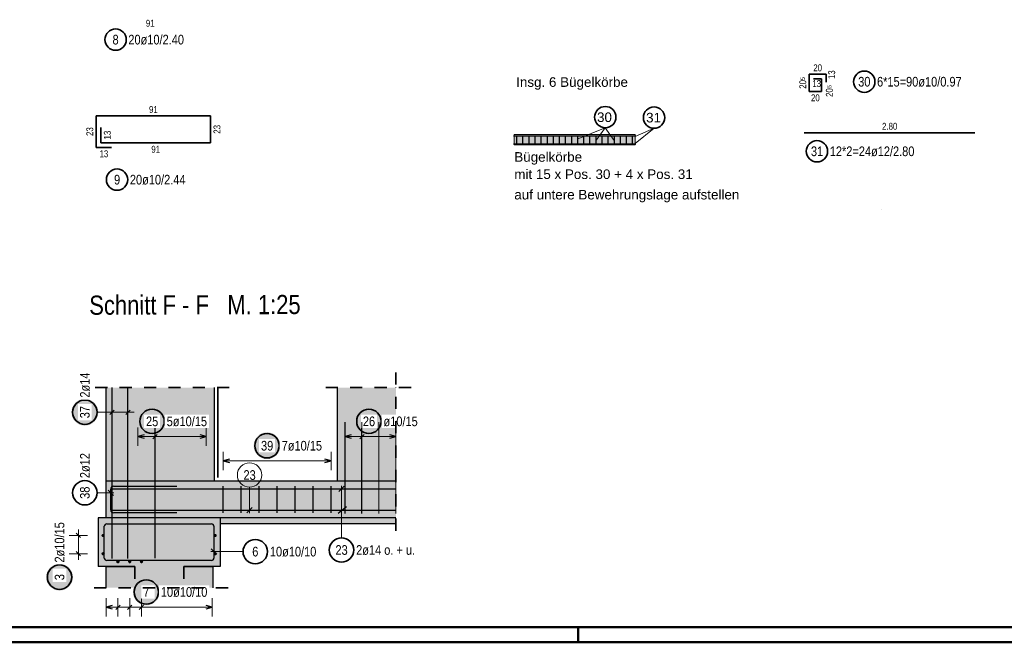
# Model space of a CAD drawing. Header units: millimetres. Extents: x -1.9 to 32.6, y 0 to 21.
# Tile 28 of 59: x 10.9 to 19, y 0 to 5.1. Entities that reach past the tile are written whole.
import ezdxf

# ---------------------------------------------------------------- set-up
doc = ezdxf.new("R2010")
doc.units = ezdxf.units.MM
doc.linetypes.add('HIDDEN', pattern=[0.375, 0.25, -0.125])
doc.layers.add('Achsen', color=7, linetype='Continuous', lineweight=20)
doc.layers.add('nplo Bewehrung', color=7, linetype='Continuous', lineweight=20)
doc.styles.add('Arial', font='arial.ttf')
doc.styles.add('Arial Narrow', font='ARIALN.TTF')

msp = doc.modelspace()

# ---------------------------------------------------------------- hatches: boundary and pattern name
at = {"lineweight": 25, "true_color": 0x80ff80}
msp.add_hatch(color=91, dxfattribs=at).paths.add_polyline_path([(15.941343, 4.166331), (15.941343, 4.081331), (14.949676, 4.081331), (14.949676, 4.166331)])
at = {"lineweight": 25, "true_color": 0xd7ffd7}
for points in [[(11.596568, 1.321709), (12.486067, 1.321709), (12.486067, 2.08997), (11.596568, 2.08997)], [(13.977599, 1.321709), (13.977599, 2.08997), (13.496067, 2.08997), (13.496067, 1.321709)], [(11.535154, 0.621708), (12.535154, 0.621708), (12.535154, 1.021708), (11.535154, 1.021708)], [(11.535794, 0.621708), (12.535794, 0.621708), (12.535794, 1.021708), (11.535794, 1.021708)], [(11.5982, 0.447728), (12.474934, 0.447728), (12.474934, 0.621708), (11.5982, 0.621708)]]:
    msp.add_hatch(color=254, dxfattribs=at).paths.add_polyline_path(points)
at = {"lineweight": 25, "true_color": 0xffffff}
for points in [[(11.535349, 1.888096), (11.535282, 1.891935), (11.535081, 1.895769), (11.534746, 1.899594), (11.534278, 1.903405), (11.533677, 1.907197), (11.532945, 1.910966), (11.532081, 1.914707), (11.531087, 1.918416), (11.529965, 1.922088), (11.528715, 1.925718), (11.527339, 1.929303), (11.525839, 1.932837), (11.524216, 1.936317), (11.522473, 1.939738), (11.520611, 1.943096), (11.518634, 1.946387), (11.516543, 1.949607), (11.51434, 1.952752), (11.51203, 1.955819), (11.509614, 1.958803), (11.507095, 1.9617), (11.504476, 1.964508), (11.501761, 1.967223), (11.498953, 1.969842), (11.496055, 1.972361), (11.493071, 1.974777), (11.490005, 1.977088), (11.48686, 1.97929), (11.48364, 1.981381), (11.480349, 1.983359), (11.47699, 1.98522), (11.473569, 1.986963), (11.47009, 1.988586), (11.466555, 1.990086), (11.462971, 1.991462), (11.45934, 1.992712), (11.455669, 1.993835), (11.45196, 1.994829), (11.448219, 1.995692), (11.44445, 1.996425), (11.440658, 1.997026), (11.436847, 1.997493), (11.433022, 1.997828), (11.429188, 1.998029), (11.425349, 1.998096), (11.42151, 1.998029), (11.417675, 1.997828), (11.41385, 1.997493), (11.41004, 1.997026), (11.406247, 1.996425), (11.402478, 1.995692), (11.398737, 1.994829), (11.395029, 1.993835), (11.391357, 1.992712), (11.387726, 1.991462), (11.384142, 1.990086), (11.380608, 1.988586), (11.377128, 1.986963), (11.373707, 1.98522), (11.370349, 1.983359), (11.367057, 1.981381), (11.363837, 1.97929), (11.360692, 1.977088), (11.357626, 1.974777), (11.354642, 1.972361), (11.351744, 1.969842), (11.348936, 1.967223), (11.346221, 1.964508), (11.343603, 1.9617), (11.341084, 1.958803), (11.338667, 1.955819), (11.336357, 1.952752), (11.334154, 1.949607), (11.332063, 1.946387), (11.330086, 1.943096), (11.328224, 1.939738), (11.326481, 1.936317), (11.324859, 1.932837), (11.323358, 1.929303), (11.321982, 1.925718), (11.320732, 1.922088), (11.31961, 1.918416), (11.318616, 1.914707), (11.317752, 1.910966), (11.31702, 1.907197), (11.316419, 1.903405), (11.315951, 1.899594), (11.315617, 1.895769), (11.315416, 1.891935), (11.315349, 1.888096), (11.315416, 1.884257), (11.315617, 1.880423), (11.315951, 1.876598), (11.316419, 1.872787), (11.31702, 1.868995), (11.317752, 1.865226), (11.318616, 1.861485), (11.31961, 1.857776), (11.320732, 1.854104), (11.321982, 1.850474), (11.323358, 1.846889), (11.324859, 1.843355), (11.326481, 1.839875), (11.328224, 1.836454), (11.330086, 1.833096), (11.332063, 1.829805), (11.334154, 1.826585), (11.336357, 1.82344), (11.338667, 1.820373), (11.341084, 1.817389), (11.343603, 1.814492), (11.346221, 1.811684), (11.348936, 1.808969), (11.351744, 1.80635), (11.354642, 1.803831), (11.357626, 1.801415), (11.360692, 1.799104), (11.363837, 1.796902), (11.367057, 1.794811), (11.370349, 1.792833), (11.373707, 1.790972), (11.377128, 1.789229), (11.380608, 1.787606), (11.384142, 1.786106), (11.387726, 1.78473), (11.391357, 1.78348), (11.395029, 1.782357), (11.398737, 1.781363), (11.402478, 1.7805), (11.406247, 1.779767), (11.41004, 1.779167), (11.41385, 1.778699), (11.417675, 1.778364), (11.42151, 1.778163), (11.425349, 1.778096), (11.429188, 1.778163), (11.433022, 1.778364), (11.436847, 1.778699), (11.440658, 1.779167), (11.44445, 1.779767), (11.448219, 1.7805), (11.45196, 1.781363), (11.455669, 1.782357), (11.45934, 1.78348), (11.462971, 1.78473), (11.466555, 1.786106), (11.47009, 1.787606), (11.473569, 1.789229), (11.47699, 1.790972), (11.480349, 1.792833), (11.48364, 1.794811), (11.48686, 1.796902), (11.490005, 1.799104), (11.493071, 1.801415), (11.496055, 1.803831), (11.498953, 1.80635), (11.501761, 1.808969), (11.504476, 1.811684), (11.507095, 1.814492), (11.509614, 1.817389), (11.51203, 1.820373), (11.51434, 1.82344), (11.516543, 1.826585), (11.518634, 1.829805), (11.520611, 1.833096), (11.522473, 1.836454), (11.524216, 1.839875), (11.525839, 1.843355), (11.527339, 1.846889), (11.528715, 1.850474), (11.529965, 1.854104), (11.531087, 1.857776), (11.532081, 1.861485), (11.532945, 1.865226), (11.533677, 1.868995), (11.534278, 1.872787), (11.534746, 1.876598), (11.535081, 1.880423)], [(12.086996, 1.813096), (12.086929, 1.816935), (12.086728, 1.820769), (12.086394, 1.824594), (12.085926, 1.828405), (12.085325, 1.832197), (12.084593, 1.835966), (12.083729, 1.839707), (12.082735, 1.843416), (12.081613, 1.847088), (12.080363, 1.850718), (12.078987, 1.854303), (12.077486, 1.857837), (12.075864, 1.861317), (12.074121, 1.864738), (12.072259, 1.868096), (12.070282, 1.871387), (12.068191, 1.874607), (12.065988, 1.877752), (12.063678, 1.880819), (12.061261, 1.883803), (12.058742, 1.8867), (12.056124, 1.889508), (12.053409, 1.892223), (12.050601, 1.894842), (12.047703, 1.897361), (12.044719, 1.899777), (12.041653, 1.902088), (12.038508, 1.90429), (12.035287, 1.906381), (12.031996, 1.908359), (12.028638, 1.91022), (12.025217, 1.911963), (12.021737, 1.913586), (12.018203, 1.915086), (12.014619, 1.916462), (12.010988, 1.917712), (12.007316, 1.918835), (12.003608, 1.919829), (11.999867, 1.920692), (11.996098, 1.921425), (11.992305, 1.922026), (11.988495, 1.922493), (11.98467, 1.922828), (11.980835, 1.923029), (11.976996, 1.923096), (11.973157, 1.923029), (11.969323, 1.922828), (11.965498, 1.922493), (11.961687, 1.922026), (11.957895, 1.921425), (11.954126, 1.920692), (11.950385, 1.919829), (11.946676, 1.918835), (11.943005, 1.917712), (11.939374, 1.916462), (11.93579, 1.915086), (11.932255, 1.913586), (11.928776, 1.911963), (11.925354, 1.91022), (11.921996, 1.908359), (11.918705, 1.906381), (11.915485, 1.90429), (11.91234, 1.902088), (11.909274, 1.899777), (11.90629, 1.897361), (11.903392, 1.894842), (11.900584, 1.892223), (11.897869, 1.889508), (11.89525, 1.8867), (11.892731, 1.883803), (11.890315, 1.880819), (11.888005, 1.877752), (11.885802, 1.874607), (11.883711, 1.871387), (11.881734, 1.868096), (11.879872, 1.864738), (11.878129, 1.861317), (11.876506, 1.857837), (11.875006, 1.854303), (11.87363, 1.850718), (11.87238, 1.847088), (11.871258, 1.843416), (11.870264, 1.839707), (11.8694, 1.835966), (11.868668, 1.832197), (11.868067, 1.828405), (11.867599, 1.824594), (11.867264, 1.820769), (11.867063, 1.816935), (11.866996, 1.813096), (11.867063, 1.809257), (11.867264, 1.805423), (11.867599, 1.801598), (11.868067, 1.797787), (11.868668, 1.793995), (11.8694, 1.790226), (11.870264, 1.786485), (11.871258, 1.782776), (11.87238, 1.779104), (11.87363, 1.775474), (11.875006, 1.771889), (11.876506, 1.768355), (11.878129, 1.764875), (11.879872, 1.761454), (11.881734, 1.758096), (11.883711, 1.754805), (11.885802, 1.751585), (11.888005, 1.74844), (11.890315, 1.745373), (11.892731, 1.742389), (11.89525, 1.739492), (11.897869, 1.736684), (11.900584, 1.733969), (11.903392, 1.73135), (11.90629, 1.728831), (11.909274, 1.726415), (11.91234, 1.724104), (11.915485, 1.721902), (11.918705, 1.719811), (11.921996, 1.717833), (11.925354, 1.715972), (11.928776, 1.714229), (11.932255, 1.712606), (11.93579, 1.711106), (11.939374, 1.70973), (11.943005, 1.70848), (11.946676, 1.707357), (11.950385, 1.706363), (11.954126, 1.7055), (11.957895, 1.704767), (11.961687, 1.704167), (11.965498, 1.703699), (11.969323, 1.703364), (11.973157, 1.703163), (11.976996, 1.703096), (11.980835, 1.703163), (11.98467, 1.703364), (11.988495, 1.703699), (11.992305, 1.704167), (11.996098, 1.704767), (11.999867, 1.7055), (12.003608, 1.706363), (12.007316, 1.707357), (12.010988, 1.70848), (12.014619, 1.70973), (12.018203, 1.711106), (12.021737, 1.712606), (12.025217, 1.714229), (12.028638, 1.715972), (12.031996, 1.717833), (12.035287, 1.719811), (12.038508, 1.721902), (12.041653, 1.724104), (12.044719, 1.726415), (12.047703, 1.728831), (12.050601, 1.73135), (12.053409, 1.733969), (12.056124, 1.736684), (12.058742, 1.739492), (12.061261, 1.742389), (12.063678, 1.745373), (12.065988, 1.74844), (12.068191, 1.751585), (12.070282, 1.754805), (12.072259, 1.758096), (12.074121, 1.761454), (12.075864, 1.764875), (12.077486, 1.768355), (12.078987, 1.771889), (12.080363, 1.775474), (12.081613, 1.779104), (12.082735, 1.782776), (12.083729, 1.786485), (12.084593, 1.790226), (12.085325, 1.793995), (12.085926, 1.797787), (12.086394, 1.801598), (12.086728, 1.805423)], [(13.866466, 1.813096), (13.866399, 1.816935), (13.866198, 1.820769), (13.865863, 1.824594), (13.865395, 1.828405), (13.864795, 1.832197), (13.864062, 1.835966), (13.863198, 1.839707), (13.862205, 1.843416), (13.861082, 1.847088), (13.859832, 1.850718), (13.858456, 1.854303), (13.856956, 1.857837), (13.855333, 1.861317), (13.85359, 1.864738), (13.851729, 1.868096), (13.849751, 1.871387), (13.84766, 1.874607), (13.845458, 1.877752), (13.843147, 1.880819), (13.840731, 1.883803), (13.838212, 1.8867), (13.835593, 1.889508), (13.832878, 1.892223), (13.83007, 1.894842), (13.827172, 1.897361), (13.824189, 1.899777), (13.821122, 1.902088), (13.817977, 1.90429), (13.814757, 1.906381), (13.811466, 1.908359), (13.808108, 1.91022), (13.804687, 1.911963), (13.801207, 1.913586), (13.797673, 1.915086), (13.794088, 1.916462), (13.790458, 1.917712), (13.786786, 1.918835), (13.783077, 1.919829), (13.779336, 1.920692), (13.775567, 1.921425), (13.771775, 1.922026), (13.767964, 1.922493), (13.764139, 1.922828), (13.760305, 1.923029), (13.756466, 1.923096), (13.752627, 1.923029), (13.748793, 1.922828), (13.744968, 1.922493), (13.741157, 1.922026), (13.737365, 1.921425), (13.733596, 1.920692), (13.729854, 1.919829), (13.726146, 1.918835), (13.722474, 1.917712), (13.718844, 1.916462), (13.715259, 1.915086), (13.711725, 1.913586), (13.708245, 1.911963), (13.704824, 1.91022), (13.701466, 1.908359), (13.698175, 1.906381), (13.694955, 1.90429), (13.691809, 1.902088), (13.688743, 1.899777), (13.685759, 1.897361), (13.682861, 1.894842), (13.680053, 1.892223), (13.677338, 1.889508), (13.67472, 1.8867), (13.672201, 1.883803), (13.669785, 1.880819), (13.667474, 1.877752), (13.665272, 1.874607), (13.663181, 1.871387), (13.661203, 1.868096), (13.659342, 1.864738), (13.657599, 1.861317), (13.655976, 1.857837), (13.654476, 1.854303), (13.6531, 1.850718), (13.65185, 1.847088), (13.650727, 1.843416), (13.649733, 1.839707), (13.64887, 1.835966), (13.648137, 1.832197), (13.647536, 1.828405), (13.647068, 1.824594), (13.646734, 1.820769), (13.646533, 1.816935), (13.646466, 1.813096), (13.646533, 1.809257), (13.646734, 1.805423), (13.647068, 1.801598), (13.647536, 1.797787), (13.648137, 1.793995), (13.64887, 1.790226), (13.649733, 1.786485), (13.650727, 1.782776), (13.65185, 1.779104), (13.6531, 1.775474), (13.654476, 1.771889), (13.655976, 1.768355), (13.657599, 1.764875), (13.659342, 1.761454), (13.661203, 1.758096), (13.663181, 1.754805), (13.665272, 1.751585), (13.667474, 1.74844), (13.669785, 1.745373), (13.672201, 1.742389), (13.67472, 1.739492), (13.677338, 1.736684), (13.680053, 1.733969), (13.682861, 1.73135), (13.685759, 1.728831), (13.688743, 1.726415), (13.691809, 1.724104), (13.694955, 1.721902), (13.698175, 1.719811), (13.701466, 1.717833), (13.704824, 1.715972), (13.708245, 1.714229), (13.711725, 1.712606), (13.715259, 1.711106), (13.718844, 1.70973), (13.722474, 1.70848), (13.726146, 1.707357), (13.729854, 1.706363), (13.733596, 1.7055), (13.737365, 1.704767), (13.741157, 1.704167), (13.744968, 1.703699), (13.748793, 1.703364), (13.752627, 1.703163), (13.756466, 1.703096), (13.760305, 1.703163), (13.764139, 1.703364), (13.767964, 1.703699), (13.771775, 1.704167), (13.775567, 1.704767), (13.779336, 1.7055), (13.783077, 1.706363), (13.786786, 1.707357), (13.790458, 1.70848), (13.794088, 1.70973), (13.797673, 1.711106), (13.801207, 1.712606), (13.804687, 1.714229), (13.808108, 1.715972), (13.811466, 1.717833), (13.814757, 1.719811), (13.817977, 1.721902), (13.821122, 1.724104), (13.824189, 1.726415), (13.827172, 1.728831), (13.83007, 1.73135), (13.832878, 1.733969), (13.835593, 1.736684), (13.838212, 1.739492), (13.840731, 1.742389), (13.843147, 1.745373), (13.845458, 1.74844), (13.84766, 1.751585), (13.849751, 1.754805), (13.851729, 1.758096), (13.85359, 1.761454), (13.855333, 1.764875), (13.856956, 1.768355), (13.858456, 1.771889), (13.859832, 1.775474), (13.861082, 1.779104), (13.862205, 1.782776), (13.863198, 1.786485), (13.864062, 1.790226), (13.864795, 1.793995), (13.865395, 1.797787), (13.865863, 1.801598), (13.866198, 1.805423)], [(13.030746, 1.613096), (13.030679, 1.616935), (13.030478, 1.620769), (13.030144, 1.624594), (13.029676, 1.628405), (13.029075, 1.632197), (13.028343, 1.635966), (13.027479, 1.639707), (13.026485, 1.643416), (13.025363, 1.647088), (13.024113, 1.650718), (13.022737, 1.654303), (13.021236, 1.657837), (13.019614, 1.661317), (13.017871, 1.664738), (13.016009, 1.668096), (13.014032, 1.671387), (13.011941, 1.674607), (13.009738, 1.677752), (13.007428, 1.680819), (13.005011, 1.683803), (13.002492, 1.6867), (12.999874, 1.689508), (12.997159, 1.692223), (12.994351, 1.694842), (12.991453, 1.697361), (12.988469, 1.699777), (12.985403, 1.702088), (12.982258, 1.70429), (12.979037, 1.706381), (12.975746, 1.708359), (12.972388, 1.71022), (12.968967, 1.711963), (12.965487, 1.713586), (12.961953, 1.715086), (12.958369, 1.716462), (12.954738, 1.717712), (12.951066, 1.718835), (12.947358, 1.719829), (12.943617, 1.720692), (12.939848, 1.721425), (12.936055, 1.722026), (12.932245, 1.722493), (12.92842, 1.722828), (12.924585, 1.723029), (12.920746, 1.723096), (12.916907, 1.723029), (12.913073, 1.722828), (12.909248, 1.722493), (12.905437, 1.722026), (12.901645, 1.721425), (12.897876, 1.720692), (12.894135, 1.719829), (12.890426, 1.718835), (12.886755, 1.717712), (12.883124, 1.716462), (12.87954, 1.715086), (12.876005, 1.713586), (12.872526, 1.711963), (12.869104, 1.71022), (12.865746, 1.708359), (12.862455, 1.706381), (12.859235, 1.70429), (12.85609, 1.702088), (12.853024, 1.699777), (12.85004, 1.697361), (12.847142, 1.694842), (12.844334, 1.692223), (12.841619, 1.689508), (12.839, 1.6867), (12.836481, 1.683803), (12.834065, 1.680819), (12.831755, 1.677752), (12.829552, 1.674607), (12.827461, 1.671387), (12.825484, 1.668096), (12.823622, 1.664738), (12.821879, 1.661317), (12.820256, 1.657837), (12.818756, 1.654303), (12.81738, 1.650718), (12.81613, 1.647088), (12.815008, 1.643416), (12.814014, 1.639707), (12.81315, 1.635966), (12.812418, 1.632197), (12.811817, 1.628405), (12.811349, 1.624594), (12.811014, 1.620769), (12.810813, 1.616935), (12.810746, 1.613096), (12.810813, 1.609257), (12.811014, 1.605423), (12.811349, 1.601598), (12.811817, 1.597787), (12.812418, 1.593995), (12.81315, 1.590226), (12.814014, 1.586485), (12.815008, 1.582776), (12.81613, 1.579104), (12.81738, 1.575474), (12.818756, 1.571889), (12.820256, 1.568355), (12.821879, 1.564875), (12.823622, 1.561454), (12.825484, 1.558096), (12.827461, 1.554805), (12.829552, 1.551585), (12.831755, 1.54844), (12.834065, 1.545373), (12.836481, 1.542389), (12.839, 1.539492), (12.841619, 1.536684), (12.844334, 1.533969), (12.847142, 1.53135), (12.85004, 1.528831), (12.853024, 1.526415), (12.85609, 1.524104), (12.859235, 1.521902), (12.862455, 1.519811), (12.865746, 1.517833), (12.869104, 1.515972), (12.872526, 1.514229), (12.876005, 1.512606), (12.87954, 1.511106), (12.883124, 1.50973), (12.886755, 1.50848), (12.890426, 1.507357), (12.894135, 1.506363), (12.897876, 1.5055), (12.901645, 1.504767), (12.905437, 1.504167), (12.909248, 1.503699), (12.913073, 1.503364), (12.916907, 1.503163), (12.920746, 1.503096), (12.924585, 1.503163), (12.92842, 1.503364), (12.932245, 1.503699), (12.936055, 1.504167), (12.939848, 1.504767), (12.943617, 1.5055), (12.947358, 1.506363), (12.951066, 1.507357), (12.954738, 1.50848), (12.958369, 1.50973), (12.961953, 1.511106), (12.965487, 1.512606), (12.968967, 1.514229), (12.972388, 1.515972), (12.975746, 1.517833), (12.979037, 1.519811), (12.982258, 1.521902), (12.985403, 1.524104), (12.988469, 1.526415), (12.991453, 1.528831), (12.994351, 1.53135), (12.997159, 1.533969), (12.999874, 1.536684), (13.002492, 1.539492), (13.005011, 1.542389), (13.007428, 1.545373), (13.009738, 1.54844), (13.011941, 1.551585), (13.014032, 1.554805), (13.016009, 1.558096), (13.017871, 1.561454), (13.019614, 1.564875), (13.021236, 1.568355), (13.022737, 1.571889), (13.024113, 1.575474), (13.025363, 1.579104), (13.026485, 1.582776), (13.027479, 1.586485), (13.028343, 1.590226), (13.029075, 1.593995), (13.029676, 1.597787), (13.030144, 1.601598), (13.030478, 1.605423)], [(11.32754, 0.53454), (11.327473, 0.538379), (11.327272, 0.542214), (11.326937, 0.546039), (11.326469, 0.549849), (11.325869, 0.553642), (11.325136, 0.557411), (11.324272, 0.561152), (11.323279, 0.564861), (11.322156, 0.568532), (11.320906, 0.572163), (11.31953, 0.575747), (11.31803, 0.579281), (11.316407, 0.582761), (11.314664, 0.586182), (11.312803, 0.58954), (11.310825, 0.592832), (11.308734, 0.596052), (11.306532, 0.599197), (11.304221, 0.602263), (11.301805, 0.605247), (11.299286, 0.608145), (11.296667, 0.610953), (11.293952, 0.613668), (11.291144, 0.616286), (11.288246, 0.618805), (11.285263, 0.621222), (11.282196, 0.623532), (11.279051, 0.625735), (11.275831, 0.627826), (11.27254, 0.629803), (11.269182, 0.631665), (11.265761, 0.633408), (11.262281, 0.63503), (11.258747, 0.636531), (11.255162, 0.637907), (11.251532, 0.639157), (11.24786, 0.640279), (11.244151, 0.641273), (11.24041, 0.642137), (11.236641, 0.642869), (11.232849, 0.64347), (11.229038, 0.643938), (11.225213, 0.644272), (11.221379, 0.644473), (11.21754, 0.64454), (11.213701, 0.644473), (11.209867, 0.644272), (11.206042, 0.643938), (11.202231, 0.64347), (11.198438, 0.642869), (11.19467, 0.642137), (11.190928, 0.641273), (11.18722, 0.640279), (11.183548, 0.639157), (11.179918, 0.637907), (11.176333, 0.636531), (11.172799, 0.63503), (11.169319, 0.633408), (11.165898, 0.631665), (11.16254, 0.629803), (11.159249, 0.627826), (11.156029, 0.625735), (11.152883, 0.623532), (11.149817, 0.621222), (11.146833, 0.618805), (11.143935, 0.616286), (11.141127, 0.613668), (11.138412, 0.610953), (11.135794, 0.608145), (11.133275, 0.605247), (11.130859, 0.602263), (11.128548, 0.599197), (11.126346, 0.596052), (11.124255, 0.592832), (11.122277, 0.58954), (11.120416, 0.586182), (11.118672, 0.582761), (11.11705, 0.579281), (11.11555, 0.575747), (11.114174, 0.572163), (11.112924, 0.568532), (11.111801, 0.564861), (11.110807, 0.561152), (11.109944, 0.557411), (11.109211, 0.553642), (11.10861, 0.549849), (11.108142, 0.546039), (11.107808, 0.542214), (11.107607, 0.538379), (11.10754, 0.53454), (11.107607, 0.530701), (11.107808, 0.526867), (11.108142, 0.523042), (11.10861, 0.519231), (11.109211, 0.515439), (11.109944, 0.51167), (11.110807, 0.507929), (11.111801, 0.50422), (11.112924, 0.500549), (11.114174, 0.496918), (11.11555, 0.493334), (11.11705, 0.489799), (11.118672, 0.48632), (11.120416, 0.482899), (11.122277, 0.47954), (11.124255, 0.476249), (11.126346, 0.473029), (11.128548, 0.469884), (11.130859, 0.466818), (11.133275, 0.463834), (11.135794, 0.460936), (11.138412, 0.458128), (11.141127, 0.455413), (11.143935, 0.452795), (11.146833, 0.450276), (11.149817, 0.447859), (11.152883, 0.445549), (11.156029, 0.443346), (11.159249, 0.441255), (11.16254, 0.439278), (11.165898, 0.437416), (11.169319, 0.435673), (11.172799, 0.43405), (11.176333, 0.43255), (11.179918, 0.431174), (11.183548, 0.429924), (11.18722, 0.428802), (11.190928, 0.427808), (11.19467, 0.426944), (11.198438, 0.426212), (11.202231, 0.425611), (11.206042, 0.425143), (11.209867, 0.424808), (11.213701, 0.424607), (11.21754, 0.42454), (11.221379, 0.424607), (11.225213, 0.424808), (11.229038, 0.425143), (11.232849, 0.425611), (11.236641, 0.426212), (11.24041, 0.426944), (11.244151, 0.427808), (11.24786, 0.428802), (11.251532, 0.429924), (11.255162, 0.431174), (11.258747, 0.43255), (11.262281, 0.43405), (11.265761, 0.435673), (11.269182, 0.437416), (11.27254, 0.439278), (11.275831, 0.441255), (11.279051, 0.443346), (11.282196, 0.445549), (11.285263, 0.447859), (11.288246, 0.450276), (11.291144, 0.452795), (11.293952, 0.455413), (11.296667, 0.458128), (11.299286, 0.460936), (11.301805, 0.463834), (11.304221, 0.466818), (11.306532, 0.469884), (11.308734, 0.473029), (11.310825, 0.476249), (11.312803, 0.47954), (11.314664, 0.482899), (11.316407, 0.48632), (11.31803, 0.489799), (11.31953, 0.493334), (11.320906, 0.496918), (11.322156, 0.500549), (11.323279, 0.50422), (11.324272, 0.507929), (11.325136, 0.51167), (11.325869, 0.515439), (11.326469, 0.519231), (11.326937, 0.523042), (11.327272, 0.526867)], [(12.039461, 0.413096), (12.039394, 0.416935), (12.039193, 0.420769), (12.038858, 0.424594), (12.03839, 0.428405), (12.037789, 0.432197), (12.037057, 0.435966), (12.036193, 0.439707), (12.035199, 0.443416), (12.034077, 0.447088), (12.032827, 0.450718), (12.031451, 0.454303), (12.029951, 0.457837), (12.028328, 0.461317), (12.026585, 0.464738), (12.024723, 0.468096), (12.022746, 0.471387), (12.020655, 0.474607), (12.018452, 0.477752), (12.016142, 0.480819), (12.013725, 0.483803), (12.011206, 0.4867), (12.008588, 0.489508), (12.005873, 0.492223), (12.003065, 0.494842), (12.000167, 0.497361), (11.997183, 0.499777), (11.994117, 0.502088), (11.990972, 0.50429), (11.987752, 0.506381), (11.984461, 0.508359), (11.981102, 0.51022), (11.977681, 0.511963), (11.974202, 0.513586), (11.970667, 0.515086), (11.967083, 0.516462), (11.963452, 0.517712), (11.959781, 0.518835), (11.956072, 0.519829), (11.952331, 0.520692), (11.948562, 0.521425), (11.94477, 0.522026), (11.940959, 0.522493), (11.937134, 0.522828), (11.933299, 0.523029), (11.929461, 0.523096), (11.925622, 0.523029), (11.921787, 0.522828), (11.917962, 0.522493), (11.914152, 0.522026), (11.910359, 0.521425), (11.90659, 0.520692), (11.902849, 0.519829), (11.89914, 0.518835), (11.895469, 0.517712), (11.891838, 0.516462), (11.888254, 0.515086), (11.88472, 0.513586), (11.88124, 0.511963), (11.877819, 0.51022), (11.874461, 0.508359), (11.871169, 0.506381), (11.867949, 0.50429), (11.864804, 0.502088), (11.861738, 0.499777), (11.858754, 0.497361), (11.855856, 0.494842), (11.853048, 0.492223), (11.850333, 0.489508), (11.847715, 0.4867), (11.845196, 0.483803), (11.842779, 0.480819), (11.840469, 0.477752), (11.838266, 0.474607), (11.836175, 0.471387), (11.834198, 0.468096), (11.832336, 0.464738), (11.830593, 0.461317), (11.828971, 0.457837), (11.82747, 0.454303), (11.826094, 0.450718), (11.824844, 0.447088), (11.823722, 0.443416), (11.822728, 0.439707), (11.821864, 0.435966), (11.821132, 0.432197), (11.820531, 0.428405), (11.820063, 0.424594), (11.819728, 0.420769), (11.819528, 0.416935), (11.819461, 0.413096), (11.819528, 0.409257), (11.819728, 0.405423), (11.820063, 0.401598), (11.820531, 0.397787), (11.821132, 0.393995), (11.821864, 0.390226), (11.822728, 0.386485), (11.823722, 0.382776), (11.824844, 0.379104), (11.826094, 0.375474), (11.82747, 0.371889), (11.828971, 0.368355), (11.830593, 0.364875), (11.832336, 0.361454), (11.834198, 0.358096), (11.836175, 0.354805), (11.838266, 0.351585), (11.840469, 0.34844), (11.842779, 0.345373), (11.845196, 0.342389), (11.847715, 0.339492), (11.850333, 0.336684), (11.853048, 0.333969), (11.855856, 0.33135), (11.858754, 0.328831), (11.861738, 0.326415), (11.864804, 0.324104), (11.867949, 0.321902), (11.871169, 0.319811), (11.874461, 0.317833), (11.877819, 0.315972), (11.88124, 0.314229), (11.88472, 0.312606), (11.888254, 0.311106), (11.891838, 0.30973), (11.895469, 0.30848), (11.89914, 0.307357), (11.902849, 0.306363), (11.90659, 0.3055), (11.910359, 0.304767), (11.914152, 0.304167), (11.917962, 0.303699), (11.921787, 0.303364), (11.925622, 0.303163), (11.929461, 0.303096), (11.933299, 0.303163), (11.937134, 0.303364), (11.940959, 0.303699), (11.94477, 0.304167), (11.948562, 0.304767), (11.952331, 0.3055), (11.956072, 0.306363), (11.959781, 0.307357), (11.963452, 0.30848), (11.967083, 0.30973), (11.970667, 0.311106), (11.974202, 0.312606), (11.977681, 0.314229), (11.981102, 0.315972), (11.984461, 0.317833), (11.987752, 0.319811), (11.990972, 0.321902), (11.994117, 0.324104), (11.997183, 0.326415), (12.000167, 0.328831), (12.003065, 0.33135), (12.005873, 0.333969), (12.008588, 0.336684), (12.011206, 0.339492), (12.013725, 0.342389), (12.016142, 0.345373), (12.018452, 0.34844), (12.020655, 0.351585), (12.022746, 0.354805), (12.024723, 0.358096), (12.026585, 0.361454), (12.028328, 0.364875), (12.029951, 0.368355), (12.031451, 0.371889), (12.032827, 0.375474), (12.034077, 0.379104), (12.035199, 0.382776), (12.036193, 0.386485), (12.037057, 0.390226), (12.037789, 0.393995), (12.03839, 0.397787), (12.038858, 0.401598), (12.039193, 0.405423)]]:
    msp.add_hatch(color=7, dxfattribs=at).paths.add_polyline_path(points)
at = {"lineweight": 25, "true_color": 0xcef2bf}
msp.add_hatch(color=254, dxfattribs=at).paths.add_polyline_path([(11.596554, 1.021708), (13.977599, 1.021708), (13.977599, 1.321708), (11.596554, 1.321708)])
at = {"lineweight": 25, "true_color": 0xeaffea}
msp.add_hatch(color=7, dxfattribs=at).paths.add_polyline_path([(12.535154, 0.971708), (13.977599, 0.971708), (13.977599, 1.021708), (12.535154, 1.021708)])

# ---------------------------------------------------------------- linework, layer by layer
at = {"color": 2, "linetype": 'Continuous', "lineweight": 35, "ltscale": 2}
for p, q in [((17.370439, 4.521214), (17.370439, 4.661214)), ((17.370439, 4.661214), (17.507939, 4.661214)), ((17.405439, 4.623714), (17.470439, 4.623714)), ((17.470439, 4.623714), (17.470439, 4.521214)), ((17.507939, 4.661214), (17.507939, 4.596214)), ((17.470439, 4.521214), (17.370439, 4.521214)), ((17.329737, 4.18115), (18.729737, 4.18115))]:
    msp.add_line(p, q, dxfattribs=at)
at = {"color": 2, "linetype": 'Continuous', "lineweight": 35}
for p, q in [((12.456358, 4.31912), (11.518858, 4.31912)), ((11.518858, 4.31912), (11.518858, 4.06162)), ((12.456358, 4.09912), (12.456358, 4.31912)), ((11.556358, 4.22412), (11.556358, 4.09912)), ((11.518858, 4.06162), (11.643858, 4.06162)), ((11.556358, 4.09912), (12.456358, 4.09912))]:
    msp.add_line(p, q, dxfattribs=at)
at = {"color": 5, "linetype": 'Continuous', "lineweight": 18}
for p, q in [((15.696813, 4.221856), (15.466374, 4.129842)), ((15.696813, 4.221856), (15.624597, 4.124322)), ((15.696813, 4.221856), (15.768102, 4.118803)), ((16.097171, 4.218257), (15.941043, 4.093046)), ((16.097171, 4.218257), (15.942883, 4.151919)), ((11.648554, 1.813096), (11.648554, 1.963096)), ((11.779067, 1.813096), (11.779067, 1.963096)), ((11.525349, 1.888096), (11.598554, 1.888096)), ((11.829067, 1.888096), (11.598554, 1.888096)), ((11.861554, 1.763096), (11.861554, 1.613096)), ((12.001433, 1.613096), (12.001433, 1.763096)), ((12.421067, 1.613096), (12.421067, 1.763096)), ((12.421067, 1.688096), (11.861554, 1.688096)), ((12.561554, 1.563096), (12.561554, 1.413096)), ((13.446067, 1.413096), (13.446067, 1.563096)), ((13.446067, 1.488096), (12.561554, 1.488096)), ((11.525349, 1.227063), (11.662554, 1.227063)), ((13.531736, 0.857589), (13.531736, 1.283708)), ((11.37238, 0.676708), (11.37238, 0.926708)), ((11.29738, 0.876708), (11.44738, 0.876708)), ((11.29738, 0.876708), (11.44738, 0.876708)), ((12.72381, 0.744178), (12.460154, 0.744178)), ((11.29738, 0.726708), (11.44738, 0.726708)), ((11.29738, 0.726708), (11.44738, 0.726708)), ((11.600154, 0.363096), (11.600154, 0.213096)), ((11.696821, 0.213096), (11.696821, 0.363096)), ((11.793488, 0.213096), (11.793488, 0.363096)), ((11.890154, 0.213096), (11.890154, 0.363096)), ((12.470154, 0.213096), (12.470154, 0.363096)), ((12.470154, 0.288096), (11.600154, 0.288096))]:
    msp.add_line(p, q, dxfattribs=at)
at = {"color": 3, "linetype": 'Continuous', "lineweight": 25}
for p, q in [((14.944377, 4.155188), (15.948107, 4.155188)), ((14.968342, 4.159007), (14.968342, 4.084868)), ((15.018342, 4.159007), (15.018342, 4.084868)), ((15.068342, 4.159007), (15.068342, 4.084868)), ((15.118342, 4.159007), (15.118342, 4.084868)), ((15.168342, 4.159007), (15.168342, 4.084868)), ((15.218342, 4.159007), (15.218342, 4.084868)), ((15.268342, 4.159007), (15.268342, 4.084868)), ((15.318342, 4.159007), (15.318342, 4.084868)), ((15.368342, 4.159007), (15.368342, 4.084868)), ((15.418342, 4.159007), (15.418342, 4.084868)), ((15.468342, 4.159007), (15.468342, 4.084868)), ((15.518342, 4.159007), (15.518342, 4.084868)), ((15.568342, 4.159007), (15.568342, 4.084868)), ((15.618342, 4.159007), (15.618342, 4.084868)), ((15.668342, 4.159007), (15.668342, 4.084868)), ((15.718342, 4.159007), (15.718342, 4.084868)), ((15.768342, 4.159007), (15.768342, 4.084868)), ((15.818342, 4.159007), (15.818342, 4.084868)), ((15.868342, 4.159007), (15.868342, 4.084868)), ((15.918342, 4.159007), (15.918342, 4.084868)), ((14.942886, 4.089565), (15.946616, 4.089565)), ((11.648554, 0.687708), (11.648554, 2.08997)), ((11.779067, 0.687708), (11.779067, 2.08997)), ((11.630877, 1.870418), (11.666232, 1.905774)), ((11.76139, 1.870418), (11.796745, 1.905774)), ((12.001433, 0.691708), (12.001433, 1.791708)), ((11.911554, 1.701493), (11.861554, 1.688096)), ((11.983755, 1.670418), (12.01911, 1.705774)), ((12.421067, 1.688096), (12.371067, 1.701493)), ((11.861554, 1.688096), (11.911554, 1.674699)), ((12.371067, 1.674699), (12.421067, 1.688096)), ((12.611554, 1.501493), (12.561554, 1.488096)), ((12.561554, 1.488096), (12.611554, 1.474699)), ((13.446067, 1.488096), (13.396067, 1.501493)), ((13.396067, 1.474699), (13.446067, 1.488096)), ((11.659651, 1.204966), (11.615457, 1.24916)), ((11.637554, 1.086708), (11.637554, 1.256708)), ((11.646554, 1.258708), (13.977599, 1.258708)), ((11.661554, 1.280708), (12.181554, 1.280708)), ((12.561554, 1.061708), (12.561554, 1.281708)), ((12.708973, 1.061708), (12.708973, 1.281708)), ((12.856392, 1.061708), (12.856392, 1.281708)), ((13.003811, 1.061708), (13.003811, 1.281708)), ((13.15123, 1.061708), (13.15123, 1.281708)), ((13.298649, 1.061708), (13.298649, 1.281708)), ((13.446067, 1.061708), (13.446067, 1.281708)), ((13.553833, 1.280805), (13.509639, 1.236611)), ((12.181554, 1.062708), (11.661554, 1.062708)), ((13.502988, 1.060745), (13.573551, 1.115626)), ((11.605154, 0.971708), (12.465154, 0.971708)), ((11.354702, 0.894386), (11.390057, 0.85903)), ((11.354702, 0.894386), (11.390057, 0.85903)), ((11.585154, 0.691708), (11.585154, 0.951708)), ((12.485154, 0.951708), (12.485154, 0.691708)), ((11.354702, 0.744386), (11.390057, 0.70903)), ((11.354702, 0.744386), (11.390057, 0.70903)), ((11.585154, 0.691708), (11.585154, 0.796708)), ((12.463057, 0.766275), (12.507251, 0.722081)), ((11.710154, 0.671708), (11.605154, 0.671708)), ((12.465154, 0.671708), (11.605154, 0.671708)), ((11.650154, 0.301493), (11.600154, 0.288096)), ((11.600154, 0.288096), (11.650154, 0.274699)), ((11.679143, 0.270418), (11.714499, 0.305774)), ((11.77581, 0.270418), (11.811165, 0.305774)), ((11.872477, 0.270418), (11.907832, 0.305774)), ((12.470154, 0.288096), (12.420154, 0.301493)), ((12.420154, 0.274699), (12.470154, 0.288096))]:
    msp.add_line(p, q, dxfattribs=at)
at = {"color": 9, "linetype": 'Continuous', "lineweight": 0}
for p, q in [((14.949676, 4.166331), (14.949676, 4.081331)), ((14.949676, 4.166331), (15.941343, 4.166331)), ((15.941343, 4.166331), (15.941343, 4.081331)), ((14.949676, 4.081331), (15.941343, 4.081331))]:
    msp.add_line(p, q, dxfattribs=at)
at = {"color": 2, "linetype": 'HIDDEN', "lineweight": 35, "ltscale": 0.25}
for p, q in [((14.102599, 2.08997), (13.371067, 2.08997)), ((11.605021, 0.621708), (11.5982, 0.621708)), ((11.63006, 0.621708), (11.605021, 0.621708)), ((11.67072, 0.621708), (11.63006, 0.621708)), ((11.72544, 0.621708), (11.67072, 0.621708)), ((11.792116, 0.621708), (11.72544, 0.621708)), ((11.83533, 0.621708), (11.792116, 0.621708)), ((11.83533, 0.621708), (11.83533, 0.447728)), ((12.281018, 0.621708), (12.237804, 0.621708)), ((12.347694, 0.621708), (12.281018, 0.621708)), ((12.402414, 0.621708), (12.347694, 0.621708)), ((12.443074, 0.621708), (12.402414, 0.621708)), ((12.468113, 0.621708), (12.443074, 0.621708)), ((12.474934, 0.621708), (12.468113, 0.621708))]:
    msp.add_line(p, q, dxfattribs=at)
at = {"color": 3, "linetype": 'Continuous', "lineweight": 25, "ltscale": 2}
for p, q in [((13.561067, 1.056708), (13.561067, 1.806708)), ((13.699911, 1.056708), (13.699911, 1.806708)), ((13.611067, 1.701493), (13.561067, 1.688096)), ((13.682233, 1.670418), (13.717589, 1.705774)), ((13.977599, 1.688096), (13.927599, 1.701493)), ((13.561067, 1.688096), (13.611067, 1.674699)), ((13.927599, 1.674699), (13.977599, 1.688096))]:
    msp.add_line(p, q, dxfattribs=at)
at = {"color": 5, "linetype": 'Continuous', "lineweight": 18, "ltscale": 2}
for p, q in [((13.561067, 1.763096), (13.561067, 1.613096)), ((13.699911, 1.613096), (13.699911, 1.763096)), ((13.977599, 1.613096), (13.977599, 1.763096)), ((13.977599, 1.688096), (13.561067, 1.688096))]:
    msp.add_line(p, q, dxfattribs=at)
at = {"color": 4, "linetype": 'Continuous', "lineweight": 50}
for p, q in [((0.5, 0.125), (29.6, 0.125)), ((15.475, 0), (15.475, 0.125)), ((0, 0), (29.725, 0))]:
    msp.add_line(p, q, dxfattribs=at)
at = {"color": 2, "linetype": 'Continuous', "lineweight": 35}
for centre, radius in [((11.677457, 4.945639), 0.0875), ((15.696813, 4.309356), 0.0875), ((16.097171, 4.305757), 0.0875), ((11.689975, 3.796546), 0.0875), ((11.425349, 1.888096), 0.1), ((11.976996, 1.813096), 0.1), ((12.920746, 1.613096), 0.1), ((11.425349, 1.227063), 0.1), ((12.82381, 0.744178), 0.1), ((13.531736, 0.757589), 0.1), ((11.21754, 0.53454), 0.1), ((11.929461, 0.413096), 0.1)]:
    msp.add_circle(centre, radius, dxfattribs=at)
at = {"color": 2, "linetype": 'Continuous', "lineweight": 35, "ltscale": 2}
for centre, radius in [((17.821792, 4.600147), 0.0875), ((17.433873, 4.029296), 0.0875), ((13.756466, 1.813096), 0.1)]:
    msp.add_circle(centre, radius, dxfattribs=at)
at = {"color": 9, "linetype": 'Continuous', "lineweight": 0}
for centre, radius in [((17.961425, 3.554344), 0.000555), ((13.977599, 2.08997), 0.00111), ((13.496067, 1.321709), 0.000555)]:
    msp.add_circle(centre, radius, dxfattribs=at)
at = {"color": 4, "linetype": 'Continuous', "lineweight": 50}
for centre, radius in [((11.575154, 0.876708), 0.005), ((11.575154, 0.876708), 0.005), ((11.575154, 0.876708), 0.0045), ((11.575154, 0.876708), 0.0035), ((11.575154, 0.876708), 0.0025), ((11.575154, 0.876708), 0.0015), ((11.575154, 0.876708), 0.0005), ((12.495154, 0.876708), 0.005), ((12.495154, 0.876708), 0.005), ((12.495154, 0.876708), 0.0045), ((12.495154, 0.876708), 0.0035), ((12.495154, 0.876708), 0.0025), ((12.495154, 0.876708), 0.0015), ((12.495154, 0.876708), 0.0005), ((11.575154, 0.726708), 0.005), ((11.575154, 0.726708), 0.005), ((11.575154, 0.726708), 0.0045), ((11.575154, 0.726708), 0.0035), ((11.575154, 0.726708), 0.0025), ((11.575154, 0.726708), 0.0015), ((12.495154, 0.726708), 0.005), ((12.495154, 0.726708), 0.005), ((12.495154, 0.726708), 0.0045), ((12.495154, 0.726708), 0.0035), ((12.495154, 0.726708), 0.0025), ((12.495154, 0.726708), 0.0015), ((11.575154, 0.726708), 0.0005), ((11.696821, 0.661708), 0.005), ((11.696821, 0.661708), 0.005), ((11.696821, 0.661708), 0.0045), ((11.696821, 0.661708), 0.0035), ((11.696821, 0.661708), 0.0025), ((11.696821, 0.661708), 0.0015), ((11.696821, 0.661708), 0.0005), ((11.793488, 0.661708), 0.005), ((11.793488, 0.661708), 0.005), ((11.793488, 0.661708), 0.0045), ((11.793488, 0.661708), 0.0035), ((11.793488, 0.661708), 0.0025), ((11.793488, 0.661708), 0.0015), ((11.793488, 0.661708), 0.0005), ((11.890154, 0.661708), 0.005), ((11.890154, 0.661708), 0.005), ((11.890154, 0.661708), 0.0045), ((11.890154, 0.661708), 0.0035), ((11.890154, 0.661708), 0.0025), ((11.890154, 0.661708), 0.0015), ((11.890154, 0.661708), 0.0005), ((12.495154, 0.726708), 0.0005)]:
    msp.add_circle(centre, radius, dxfattribs=at)
at = {"color": 3, "linetype": 'Continuous', "lineweight": 25}
for centre, radius, start, end in [((11.661554, 1.256708), 0.024, 90, 180), ((11.661554, 1.086708), 0.024, 180, 270), ((11.605154, 0.951708), 0.02, 90, 180), ((12.465154, 0.951708), 0.02, 0, 90), ((11.605154, 0.691708), 0.02, 180, 270), ((11.605154, 0.691708), 0.02, 180, 270), ((12.465154, 0.691708), 0.02, 270, 0)]:
    msp.add_arc(centre, radius, start, end, dxfattribs=at)
at = {"layer": 'Achsen', "color": 3, "linetype": 'Continuous', "lineweight": 25}
msp.add_line((11.596567, 0.621708), (11.596567, 0.447728), dxfattribs=at)
at = {"layer": 'nplo Bewehrung', "color": 3, "linetype": 'Continuous', "lineweight": 25}
for p, q in [((11.596568, 2.08997), (11.596568, 1.321709)), ((13.496067, 2.08997), (13.496067, 1.321709)), ((13.977599, 1.321708), (11.596554, 1.321708)), ((11.596554, 1.321708), (11.596554, 1.021708)), ((12.486067, 1.321709), (11.596568, 1.321709)), ((13.977599, 1.321709), (13.496067, 1.321709)), ((11.646554, 1.083708), (13.977599, 1.083708)), ((11.535794, 1.021708), (11.535154, 1.021708)), ((11.535154, 1.021708), (11.535154, 0.621708)), ((11.596554, 1.021708), (11.535794, 1.021708)), ((11.535794, 1.021708), (11.535794, 0.621708)), ((13.977599, 1.021708), (11.596554, 1.021708)), ((12.535154, 1.021708), (12.535154, 0.621708)), ((13.977599, 0.971708), (12.535154, 0.971708)), ((12.535794, 1.021708), (12.535794, 0.621708)), ((11.535794, 0.621708), (11.535154, 0.621708)), ((11.5982, 0.621708), (11.535794, 0.621708)), ((11.5982, 0.621708), (11.5982, 0.447728)), ((12.535794, 0.621708), (12.474934, 0.621708))]:
    msp.add_line(p, q, dxfattribs=at)
at = {"layer": 'nplo Bewehrung', "color": 9, "linetype": 'Continuous', "lineweight": 0}
for p, q in [((13.561067, 1.056708), (13.561067, 1.806708)), ((12.776883, 1.272708), (12.776883, 1.058708)), ((12.754786, 1.061611), (12.79898, 1.105805))]:
    msp.add_line(p, q, dxfattribs=at)
msp.add_circle((12.776883, 1.372708), 0.1, dxfattribs=at)

# ---------------------------------------------------------------- texts
at = {"color": 2, "lineweight": 35, "style": 'Arial'}
for s, p in [('Insg. 6 Bügelkörbe', (14.965291, 4.55794)), ('30', (15.628805, 4.269551)), ('31', (16.031449, 4.265941)), ('Bügelkörbe', (14.949847, 3.943579)), ('mit 15 x Pos. 30 + 4 x Pos. 31', (14.949847, 3.801829)), ('auf untere Bewehrungslage aufstellen', (14.949847, 3.634198))]:
    msp.add_text(s, height=0.07875, dxfattribs=at).set_placement(p)
at = {"color": 1, "lineweight": 70, "style": 'Arial Narrow'}
msp.add_text('Schnitt F - F   M. 1:25', height=0.1575, rotation=0.2, dxfattribs=at).set_placement((11.46172, 2.6875))
at = {"color": 3, "lineweight": 25, "char_height": 0.05625, "attachment_point": 1, "line_spacing_factor": 0.9, "style": 'Arial Narrow'}
for s, insert in [('91', (11.926091, 5.108139)), ('20', (17.403751, 4.742464)), ('13', (17.395605, 4.612953)), ('20', (17.385001, 4.496214)), ('91', (11.952171, 4.40037)), ('2.80', (17.967862, 4.2624)), ('91', (11.970921, 4.07412)), ('13', (11.545921, 4.03662))]:
    msp.add_mtext(s, dxfattribs=dict(at, insert=insert))
at = {"color": 2, "lineweight": 35, "char_height": 0.07875, "attachment_point": 1, "line_spacing_factor": 0.9, "style": 'Arial Narrow'}
for s, insert in [('8', (11.65265, 4.985014)), ('20ø10/2.40', (11.782457, 4.985014)), ('30', (17.772179, 4.639522)), ('6*15=90ø10/0.97', (17.926792, 4.639522)), ('31', (17.384261, 4.068671)), ('12*2=24ø12/2.80', (17.538873, 4.068671)), ('9', (11.665169, 3.835921)), ('20ø10/2.44', (11.794975, 3.835921)), ('6', (12.799004, 0.783553)), ('10ø10/10', (12.94381, 0.783553)), ('23', (13.482123, 0.796964)), ('2ø14 o. + u.', (13.651736, 0.796964))]:
    msp.add_mtext(s, dxfattribs=dict(at, insert=insert))
at = {"color": 3, "lineweight": 25, "char_height": 0.05625, "attachment_point": 1, "rotation": 90, "line_spacing_factor": 0.9, "style": 'Arial Narrow'}
for s, insert in [('20{\\A1;\\H.6x;\\S5;}', (17.289189, 4.542487)), ('20{\\A1;\\H.6x;\\S5;}', (17.50696, 4.475547)), ('13', (17.526367, 4.621981)), ('23', (11.437608, 4.154932)), ('13', (11.581358, 4.126182)), ('23', (12.481358, 4.173682))]:
    msp.add_mtext(s, dxfattribs=dict(at, insert=insert))
at = {"color": 2, "lineweight": 35, "char_height": 0.07875, "attachment_point": 1, "rotation": 90, "line_spacing_factor": 0.9, "style": 'Arial Narrow'}
for s, insert in [('2ø12', (11.385974, 1.347063)), ('38', (11.385974, 1.177451))]:
    msp.add_mtext(s, dxfattribs=dict(at, insert=insert))
at = {"layer": 'nplo Bewehrung', "color": 9, "lineweight": 0, "insert": (12.72727, 1.412083), "char_height": 0.07875, "attachment_point": 1, "line_spacing_factor": 0.9, "style": 'Arial Narrow'}
msp.add_mtext('23', dxfattribs=at)

# ---------------------------------------------------------------- next in the draw order: texts
at = {"color": 2, "lineweight": 35, "char_height": 0.07875, "attachment_point": 1, "rotation": 90, "line_spacing_factor": 0.9, "style": 'Arial Narrow', "bg_fill": 3, "box_fill_scale": 1.2, "bg_fill_color": 256, "bg_fill_true_color": 13158600, "bg_fill_transparency": 0}
for s, insert in [('2ø14', (11.385974, 2.008096)), ('37', (11.385974, 1.838484)), ('2ø10/15', (11.178165, 0.65454)), ('3', (11.178165, 0.509734))]:
    msp.add_mtext(s, dxfattribs=dict(at, insert=insert))
at = {"color": 2, "lineweight": 35, "char_height": 0.07875, "attachment_point": 1, "line_spacing_factor": 0.9, "style": 'Arial Narrow', "bg_fill": 3, "box_fill_scale": 1.2, "bg_fill_color": 256, "bg_fill_true_color": 13158600, "bg_fill_transparency": 0}
for s, insert in [('5ø10/15', (12.096996, 1.852471)), ('ø10/15', (13.876466, 1.852471)), ('25', (11.927384, 1.852471)), ('26', (13.706853, 1.852471)), ('39', (12.871134, 1.652471)), ('7ø10/15', (13.040746, 1.652471)), ('7', (11.904654, 0.452471)), ('10ø10/10', (12.049461, 0.452471))]:
    msp.add_mtext(s, dxfattribs=dict(at, insert=insert))

# ---------------------------------------------------------------- next in the draw order: linework, layer by layer
at = {"color": 2, "linetype": 'HIDDEN', "lineweight": 35, "ltscale": 0.25}
for p, q in [((13.977599, 2.21497), (13.977599, 0.846708)), ((12.611067, 2.08997), (11.471568, 2.08997)), ((12.237804, 0.621708), (12.237804, 0.447728)), ((12.601567, 0.447728), (11.471567, 0.447728))]:
    msp.add_line(p, q, dxfattribs=at)
at = {"layer": 'Achsen', "color": 2, "linetype": 'Continuous', "lineweight": 35}
msp.add_line((12.516067, 2.08997), (12.516067, 1.351709), dxfattribs=at)
at = {"layer": 'Achsen', "color": 3, "linetype": 'Continuous', "lineweight": 25}
msp.add_line((12.476567, 0.621708), (12.476567, 0.447728), dxfattribs=at)
at = {"layer": 'nplo Bewehrung', "color": 3, "linetype": 'Continuous', "lineweight": 25}
for p, q in [((12.486067, 2.08997), (12.486067, 1.321709)), ((12.474934, 0.621708), (12.474934, 0.447728))]:
    msp.add_line(p, q, dxfattribs=at)
at = {"layer": 'nplo Bewehrung', "color": 9, "linetype": 'Continuous', "lineweight": 0}
for p, q in [((13.699911, 1.056708), (13.699911, 1.806708)), ((13.838755, 1.056708), (13.838755, 1.806708)), ((13.977599, 1.056708), (13.977599, 1.806708))]:
    msp.add_line(p, q, dxfattribs=at)

doc.saveas('drawing.dxf')
